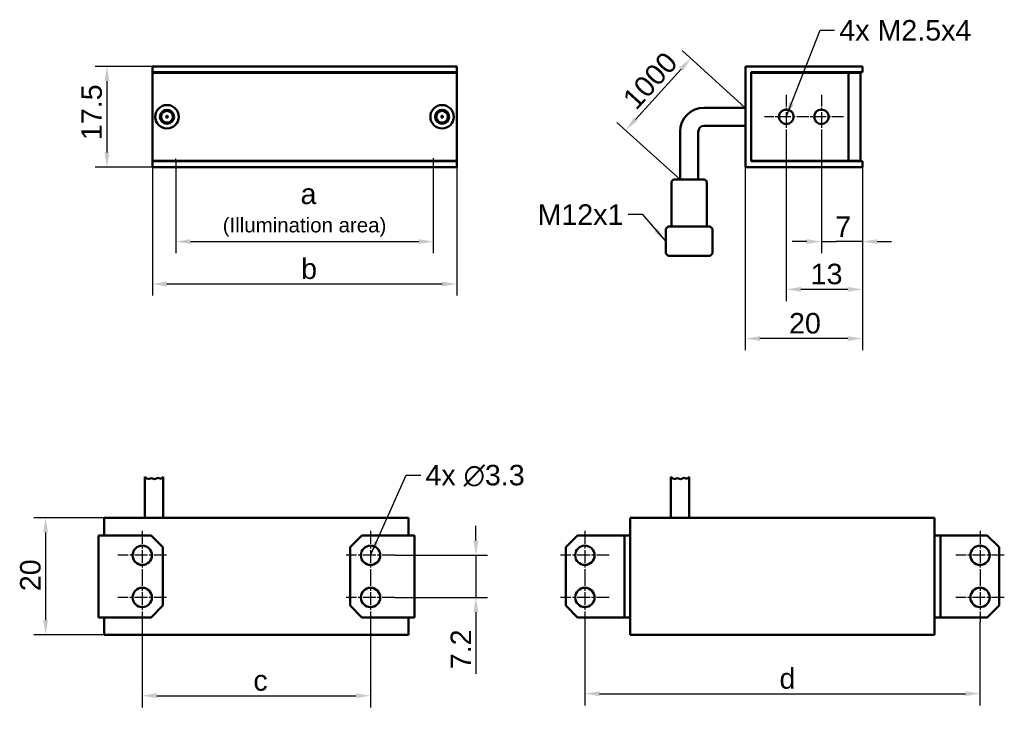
# Paper-space layout 'Blatt_1' of a CAD drawing. Header units: millimetres. Extents: x 3 to 172, y 20 to 141.
import ezdxf

# ---------------------------------------------------------------- set-up
doc = ezdxf.new("R2010")
doc.units = ezdxf.units.MM
doc.linetypes.add('CHAIN', pattern=[0.3543, 0.2362, -0.0295, 0.0591, -0.0295])
for name, color, linetype, lineweight in [('Bemaßungen(DIN)', 179, 'Continuous', 25), ('Mittelpunktmarkierung(DIN)', 179, 'Continuous', 25), ('Sichtbare Kanten(DIN)', 179, 'Continuous', 50), ('Sichtbare tangentiale Kanten(DIN)', 179, 'Continuous', 50), ('Skizziergeometrie(DIN)', 179, 'Continuous', 50), ('Symbole(DIN)', 179, 'Continuous', 25)]:
    doc.layers.add(name, color=color, linetype=linetype, lineweight=lineweight)
doc.styles.add('STANDARD-BSI~0', font='arial.ttf')
doc.dimstyles.new('Katalogzeichnungen', dxfattribs={"dimtxt": 3.5, "dimasz": 2.5, "dimexe": 2, "dimexo": 0, "dimgap": 0.8, "dimtad": 1, "dimrnd": 1e-08, "dimdsep": 46, "dimtxsty": 'STANDARD-BSI~0', "dimcen": 0.09, "dimdle": 10, "dimclrd": 250, "dimclre": 250, "dimclrt": 250, "dimazin": 2, "dimtfac": 1, "dimtmove": 0, "dimatfit": 3, "dimfxl": 1, "dimtolj": 1, "dimtzin": 0, "dimlwd": 25, "dimlwe": 25, "dimarcsym": 0})
doc.dimstyles.new('Katalogzeichnungen$7', dxfattribs={"dimtxt": 3.5, "dimasz": 2.5, "dimexe": 2, "dimexo": 0, "dimgap": 0.8, "dimtad": 1, "dimrnd": 1e-08, "dimdsep": 46, "dimtxsty": 'STANDARD-BSI~0', "dimcen": 0.09, "dimdle": 10, "dimclrd": 179, "dimclre": 250, "dimclrt": 250, "dimazin": 2, "dimtfac": 1, "dimtmove": 0, "dimatfit": 3, "dimfxl": 1, "dimtolj": 1, "dimtzin": 0, "dimlwd": 25, "dimlwe": 25, "dimarcsym": 0})

# ---------------------------------------------------------------- blocks, each defined once
blk = doc.blocks.new('*D9')
at = {"layer": 'Bemaßungen(DIN)', "color": 250, "linetype": 'Continuous', "lineweight": 25}
for p, q in [((30.11, 117.29), (30.11, 101.47)), ((74.11, 117.29), (74.11, 101.47)), ((32.61, 103.47), (71.61, 103.47))]:
    blk.add_line(p, q, dxfattribs=at)
at = {"layer": 'Bemaßungen(DIN)', "color": 250, "linetype": 'Continuous'}
for points in [[(32.61, 103.89), (32.61, 103.06), (30.11, 103.47)], [(71.61, 103.89), (71.61, 103.06), (74.11, 103.47)]]:
    blk.add_solid(points, dxfattribs=at)
at = {"layer": 'Defpoints', "color": 0, "linetype": 'Continuous'}
for p in [(30.11, 117.29), (74.11, 117.29), (74.11, 103.47)]:
    blk.add_point(p, dxfattribs=at)
at = {"layer": 'Bemaßungen(DIN)', "color": 250, "linetype": 'Continuous', "lineweight": 25, "insert": (52.11, 113.38), "char_height": 3.5, "attachment_point": 2, "style": 'STANDARD-BSI~0'}
blk.add_mtext('\\A1; \\fArial|b0|i0;\\H3.5000;a\\fArial|b0|i0;\\H2.5000;\\P\\fArial|b0|i0;\\H2.5000;(Illumination area)', dxfattribs=at)
blk = doc.blocks.new('*D10')
at = {"layer": 'Bemaßungen(DIN)', "color": 250, "linetype": 'Continuous', "lineweight": 25}
for p, q in [((26.11, 117.29), (26.11, 94.24)), ((78.11, 117.29), (78.11, 94.24)), ((28.61, 96.24), (75.61, 96.24))]:
    blk.add_line(p, q, dxfattribs=at)
at = {"layer": 'Bemaßungen(DIN)', "color": 250, "linetype": 'Continuous'}
for points in [[(28.61, 96.65), (28.61, 95.82), (26.11, 96.24)], [(75.61, 96.65), (75.61, 95.82), (78.11, 96.24)]]:
    blk.add_solid(points, dxfattribs=at)
at = {"layer": 'Defpoints', "color": 0, "linetype": 'Continuous'}
for p in [(26.11, 117.29), (78.11, 117.29), (78.11, 96.24)]:
    blk.add_point(p, dxfattribs=at)
at = {"layer": 'Bemaßungen(DIN)', "color": 250, "linetype": 'Continuous', "lineweight": 25, "insert": (50.17, 100.59), "char_height": 3.5, "attachment_point": 1, "style": 'STANDARD-BSI~0'}
blk.add_mtext('\\A1; \\fArial|b0|i0;\\H3.5000;b', dxfattribs=at)
blk = doc.blocks.new('*D11')
at = {"layer": 'Bemaßungen(DIN)', "color": 250, "linetype": 'Continuous', "lineweight": 25}
for p, q in [((26.11, 133.39), (16.35, 133.39)), ((18.35, 130.89), (18.35, 118.69)), ((26.11, 116.19), (16.35, 116.19))]:
    blk.add_line(p, q, dxfattribs=at)
at = {"layer": 'Bemaßungen(DIN)', "color": 250, "linetype": 'Continuous'}
for points in [[(17.93, 130.89), (18.76, 130.89), (18.35, 133.39)], [(17.93, 118.69), (18.76, 118.69), (18.35, 116.19)]]:
    blk.add_solid(points, dxfattribs=at)
at = {"layer": 'Defpoints', "color": 0, "linetype": 'Continuous'}
for p in [(26.11, 133.39), (18.35, 116.19), (26.11, 116.19)]:
    blk.add_point(p, dxfattribs=at)
at = {"layer": 'Bemaßungen(DIN)', "color": 250, "linetype": 'Continuous', "lineweight": 25, "insert": (13.97, 119.45), "char_height": 3.5, "attachment_point": 1, "rotation": 90, "style": 'STANDARD-BSI~0'}
blk.add_mtext('\\A1; \\fArial|b0|i0;\\H3.5000;17.5', dxfattribs=at)
blk = doc.blocks.new('*D12')
at = {"layer": 'Bemaßungen(DIN)', "color": 250, "linetype": 'Continuous', "lineweight": 25}
for p, q in [((140.41, 121.04), (140.41, 101.47)), ((147.41, 116.19), (147.41, 101.47)), ((137.91, 103.47), (135.41, 103.47)), ((140.41, 103.47), (142.91, 103.47)), ((144.91, 103.47), (142.91, 103.47)), ((147.41, 103.47), (144.91, 103.47)), ((149.91, 103.47), (152.41, 103.47))]:
    blk.add_line(p, q, dxfattribs=at)
at = {"layer": 'Bemaßungen(DIN)', "color": 250, "linetype": 'Continuous'}
for points in [[(137.91, 103.89), (137.91, 103.06), (140.41, 103.47)], [(149.91, 103.89), (149.91, 103.06), (147.41, 103.47)]]:
    blk.add_solid(points, dxfattribs=at)
at = {"layer": 'Defpoints', "color": 0, "linetype": 'Continuous'}
for p in [(140.41, 121.04), (147.41, 116.19), (140.41, 103.47)]:
    blk.add_point(p, dxfattribs=at)
at = {"layer": 'Bemaßungen(DIN)', "color": 250, "linetype": 'Continuous', "lineweight": 25, "insert": (142.78, 107.77), "char_height": 3.5, "attachment_point": 1, "style": 'STANDARD-BSI~0'}
blk.add_mtext('\\A1;7', dxfattribs=at)
blk = doc.blocks.new('*D13')
at = {"layer": 'Bemaßungen(DIN)', "color": 250, "linetype": 'Continuous', "lineweight": 25}
for p, q in [((134.41, 121.04), (134.41, 93.31)), ((147.41, 116.19), (147.41, 93.31)), ((144.91, 95.31), (136.91, 95.31))]:
    blk.add_line(p, q, dxfattribs=at)
at = {"layer": 'Bemaßungen(DIN)', "color": 250, "linetype": 'Continuous'}
for points in [[(136.91, 95.73), (136.91, 94.9), (134.41, 95.31)], [(144.91, 95.73), (144.91, 94.9), (147.41, 95.31)]]:
    blk.add_solid(points, dxfattribs=at)
at = {"layer": 'Defpoints', "color": 0, "linetype": 'Continuous'}
for p in [(134.41, 121.04), (147.41, 116.19), (134.41, 95.31)]:
    blk.add_point(p, dxfattribs=at)
at = {"layer": 'Bemaßungen(DIN)', "color": 250, "linetype": 'Continuous', "lineweight": 25, "insert": (138.57, 99.69), "char_height": 3.5, "attachment_point": 1, "style": 'STANDARD-BSI~0'}
blk.add_mtext('\\A1;13', dxfattribs=at)
blk = doc.blocks.new('*D14')
at = {"layer": 'Bemaßungen(DIN)', "color": 250, "linetype": 'Continuous', "lineweight": 25}
for p, q in [((127.41, 116.19), (127.41, 84.91)), ((147.41, 116.19), (147.41, 84.91)), ((144.91, 86.91), (129.91, 86.91))]:
    blk.add_line(p, q, dxfattribs=at)
at = {"layer": 'Bemaßungen(DIN)', "color": 250, "linetype": 'Continuous'}
for points in [[(129.91, 87.32), (129.91, 86.49), (127.41, 86.91)], [(144.91, 87.32), (144.91, 86.49), (147.41, 86.91)]]:
    blk.add_solid(points, dxfattribs=at)
at = {"layer": 'Defpoints', "color": 0, "linetype": 'Continuous'}
for p in [(127.41, 116.19), (147.41, 116.19), (127.41, 86.91)]:
    blk.add_point(p, dxfattribs=at)
at = {"layer": 'Bemaßungen(DIN)', "color": 250, "linetype": 'Continuous', "lineweight": 25, "insert": (134.88, 91.28), "char_height": 3.5, "attachment_point": 1, "style": 'STANDARD-BSI~0'}
blk.add_mtext('\\A1;20', dxfattribs=at)
blk = doc.blocks.new('*D15')
at = {"layer": 'Bemaßungen(DIN)', "color": 250, "linetype": 'Continuous', "lineweight": 25}
for p, q in [((127.41, 126.34), (116.63, 136.12)), ((108.64, 124.34), (116.43, 132.93)), ((116.26, 114.05), (105.48, 123.83))]:
    blk.add_line(p, q, dxfattribs=at)
at = {"layer": 'Bemaßungen(DIN)', "color": 250, "linetype": 'Continuous'}
for points in [[(116.13, 133.21), (116.74, 132.65), (118.11, 134.78)], [(108.34, 124.62), (108.95, 124.06), (106.96, 122.49)]]:
    blk.add_solid(points, dxfattribs=at)
at = {"layer": 'Defpoints', "color": 0, "linetype": 'Continuous'}
for p in [(118.11, 134.78), (127.41, 126.34), (116.26, 114.05)]:
    blk.add_point(p, dxfattribs=at)
at = {"layer": 'Bemaßungen(DIN)', "color": 250, "linetype": 'Continuous', "lineweight": 25, "insert": (105.27, 127.13), "char_height": 3.5, "attachment_point": 1, "rotation": 47.7797, "style": 'STANDARD-BSI~0'}
blk.add_mtext('\\A1; \\fArial|b0|i0;\\H3.5000;1000', dxfattribs=at)
blk = doc.blocks.new('*D16')
at = {"layer": 'Bemaßungen(DIN)', "color": 250, "linetype": 'Continuous', "lineweight": 25}
for p, q in [((24.38, 38.55), (24.38, 23.91)), ((63.38, 38.55), (63.38, 23.91)), ((26.88, 25.91), (60.88, 25.91))]:
    blk.add_line(p, q, dxfattribs=at)
at = {"layer": 'Bemaßungen(DIN)', "color": 250, "linetype": 'Continuous'}
for points in [[(26.88, 26.33), (26.88, 25.5), (24.38, 25.91)], [(60.88, 26.33), (60.88, 25.5), (63.38, 25.91)]]:
    blk.add_solid(points, dxfattribs=at)
at = {"layer": 'Defpoints', "color": 0, "linetype": 'Continuous'}
for p in [(24.38, 38.55), (63.38, 38.55), (63.38, 25.91)]:
    blk.add_point(p, dxfattribs=at)
at = {"layer": 'Bemaßungen(DIN)', "color": 250, "linetype": 'Continuous', "lineweight": 25, "insert": (42.01, 30.27), "char_height": 3.5, "attachment_point": 1, "style": 'STANDARD-BSI~0'}
blk.add_mtext('\\A1; \\fArial|b0|i0;\\H3.5000;c', dxfattribs=at)
blk = doc.blocks.new('*D17')
at = {"layer": 'Bemaßungen(DIN)', "color": 250, "linetype": 'Continuous', "lineweight": 25}
for p, q in [((81.38, 52.4), (81.38, 54.9)), ((67.53, 49.9), (83.38, 49.9)), ((81.38, 49.9), (81.38, 42.7)), ((67.53, 42.7), (83.38, 42.7)), ((81.38, 40.2), (81.38, 29.63))]:
    blk.add_line(p, q, dxfattribs=at)
at = {"layer": 'Bemaßungen(DIN)', "color": 250, "linetype": 'Continuous'}
for points in [[(80.97, 52.4), (81.8, 52.4), (81.38, 49.9)], [(80.97, 40.2), (81.8, 40.2), (81.38, 42.7)]]:
    blk.add_solid(points, dxfattribs=at)
at = {"layer": 'Defpoints', "color": 0, "linetype": 'Continuous'}
for p in [(67.53, 49.9), (67.53, 42.7), (81.38, 42.7)]:
    blk.add_point(p, dxfattribs=at)
at = {"layer": 'Bemaßungen(DIN)', "color": 250, "linetype": 'Continuous', "lineweight": 25, "insert": (77.07, 30.43), "char_height": 3.5, "attachment_point": 1, "rotation": 90, "style": 'STANDARD-BSI~0'}
blk.add_mtext('\\A1;7.2', dxfattribs=at)
blk = doc.blocks.new('*D18')
at = {"layer": 'Bemaßungen(DIN)', "color": 250, "linetype": 'Continuous', "lineweight": 25}
for p, q in [((100, 38.55), (100, 24.25)), ((167.5, 38.55), (167.5, 24.25)), ((102.5, 26.25), (165, 26.25))]:
    blk.add_line(p, q, dxfattribs=at)
at = {"layer": 'Bemaßungen(DIN)', "color": 250, "linetype": 'Continuous'}
for points in [[(102.5, 26.67), (102.5, 25.84), (100, 26.25)], [(165, 26.67), (165, 25.84), (167.5, 26.25)]]:
    blk.add_solid(points, dxfattribs=at)
at = {"layer": 'Defpoints', "color": 0, "linetype": 'Continuous'}
for p in [(100, 38.55), (167.5, 38.55), (167.5, 26.25)]:
    blk.add_point(p, dxfattribs=at)
at = {"layer": 'Bemaßungen(DIN)', "color": 250, "linetype": 'Continuous', "lineweight": 25, "insert": (131.89, 30.61), "char_height": 3.5, "attachment_point": 1, "style": 'STANDARD-BSI~0'}
blk.add_mtext('\\A1; \\fArial|b0|i0;\\H3.5000;d', dxfattribs=at)
blk = doc.blocks.new('*D19')
at = {"layer": 'Bemaßungen(DIN)', "color": 250, "linetype": 'Continuous', "lineweight": 25}
for p, q in [((17.88, 56.3), (5.88, 56.3)), ((7.88, 53.8), (7.88, 38.8)), ((17.88, 36.3), (5.88, 36.3))]:
    blk.add_line(p, q, dxfattribs=at)
at = {"layer": 'Bemaßungen(DIN)', "color": 250, "linetype": 'Continuous'}
for points in [[(7.47, 53.8), (8.3, 53.8), (7.88, 56.3)], [(7.47, 38.8), (8.3, 38.8), (7.88, 36.3)]]:
    blk.add_solid(points, dxfattribs=at)
at = {"layer": 'Defpoints', "color": 0, "linetype": 'Continuous'}
for p in [(17.88, 56.3), (7.88, 36.3), (17.88, 36.3)]:
    blk.add_point(p, dxfattribs=at)
at = {"layer": 'Bemaßungen(DIN)', "color": 250, "linetype": 'Continuous', "lineweight": 25, "insert": (3.51, 43.76), "char_height": 3.5, "attachment_point": 1, "rotation": 90, "style": 'STANDARD-BSI~0'}
blk.add_mtext('\\A1;20', dxfattribs=at)

psp = doc.layouts.new('Blatt_1')

# ---------------------------------------------------------------- linework, layer by layer
at = {"layer": 'Mittelpunktmarkierung(DIN)', "linetype": 'CHAIN', "ltscale": 8.333956}
for p, q in [((134.413, 128.541), (134.413, 121.041)), ((140.413, 128.541), (140.413, 121.041)), ((138.163, 124.791), (130.663, 124.791)), ((144.163, 124.791), (136.663, 124.791))]:
    psp.add_line(p, q, dxfattribs=at)
at = {"layer": 'Mittelpunktmarkierung(DIN)', "linetype": 'CHAIN', "ltscale": 9.222921}
for p, q in [((24.385, 54.045), (24.385, 45.745)), ((63.385, 54.045), (63.385, 45.745)), ((100.004, 54.045), (100.004, 45.745)), ((167.504, 54.045), (167.504, 45.745)), ((28.535, 49.895), (20.235, 49.895)), ((67.535, 49.895), (59.235, 49.895)), ((104.154, 49.895), (95.854, 49.895)), ((171.654, 49.895), (163.354, 49.895)), ((24.385, 46.845), (24.385, 38.545)), ((63.385, 46.845), (63.385, 38.545)), ((100.004, 46.845), (100.004, 38.545)), ((167.504, 46.845), (167.504, 38.545)), ((28.535, 42.695), (20.235, 42.695)), ((67.535, 42.695), (59.235, 42.695)), ((104.154, 42.695), (95.854, 42.695)), ((171.654, 42.695), (163.354, 42.695))]:
    psp.add_line(p, q, dxfattribs=at)
at = {"layer": 'Sichtbare Kanten(DIN)'}
for p, q in [((26.111, 133.391), (78.111, 133.391)), ((26.111, 132.391), (26.111, 133.391)), ((78.111, 132.391), (78.111, 133.391)), ((127.413, 133.391), (127.413, 116.191)), ((127.413, 133.391), (147.413, 133.391)), ((147.413, 132.391), (147.413, 133.391)), ((26.111, 132.291), (26.111, 132.391)), ((26.111, 132.391), (78.111, 132.391)), ((26.111, 132.291), (26.111, 117.291)), ((78.111, 132.291), (26.111, 132.291)), ((78.111, 132.291), (78.111, 132.391)), ((78.111, 117.291), (78.111, 132.291)), ((128.413, 132.291), (128.413, 132.391)), ((128.413, 132.391), (147.413, 132.391)), ((128.413, 132.291), (145.063, 132.291)), ((145.063, 132.291), (147.063, 132.291)), ((147.063, 132.291), (147.063, 117.291)), ((127.413, 126.341), (120.413, 126.341)), ((127.413, 123.241), (120.413, 123.241)), ((26.111, 117.191), (26.111, 117.291)), ((26.111, 117.291), (78.111, 117.291)), ((26.111, 117.191), (78.111, 117.191)), ((26.111, 116.191), (26.111, 117.191)), ((26.111, 116.191), (78.111, 116.191)), ((78.111, 117.191), (78.111, 117.291)), ((78.111, 116.191), (78.111, 117.191)), ((127.413, 116.191), (147.413, 116.191)), ((128.413, 117.191), (128.413, 117.291)), ((145.063, 117.291), (128.413, 117.291)), ((147.413, 117.191), (128.413, 117.191)), ((145.063, 117.291), (147.063, 117.291)), ((147.413, 116.191), (147.413, 117.191)), ((24.835, 56.295), (24.835, 63.295)), ((27.935, 56.295), (27.935, 63.295)), ((114.704, 56.295), (114.704, 63.295)), ((117.804, 56.295), (117.804, 63.295)), ((17.885, 56.295), (69.885, 56.295)), ((107.754, 56.295), (159.754, 56.295)), ((107.754, 56.295), (107.754, 36.295)), ((159.754, 36.295), (159.754, 56.295)), ((17.885, 36.295), (69.885, 36.295)), ((107.754, 36.295), (159.754, 36.295))]:
    psp.add_line(p, q, dxfattribs=at)
for centre, radius in [((28.611, 124.791), 2), ((75.611, 124.791), 2), ((28.611, 124.791), 1.2), ((28.611, 124.791), 1), ((75.611, 124.791), 1.2), ((75.611, 124.791), 1), ((134.413, 124.791), 1.25), ((140.413, 124.791), 1.25)]:
    psp.add_circle(centre, radius, dxfattribs=at)
for points in [[(28.477, 124.791), (28.477, 124.796), (28.477, 124.803), (28.479, 124.817), (28.481, 124.826), (28.488, 124.854), (28.5, 124.876), (28.525, 124.906), (28.54, 124.919), (28.574, 124.935), (28.593, 124.94), (28.629, 124.94), (28.648, 124.935), (28.682, 124.919), (28.697, 124.906), (28.722, 124.876), (28.734, 124.854), (28.742, 124.826), (28.744, 124.817), (28.745, 124.803), (28.745, 124.796), (28.745, 124.785), (28.745, 124.778), (28.744, 124.764), (28.742, 124.755), (28.734, 124.727), (28.722, 124.705), (28.697, 124.675), (28.682, 124.662), (28.648, 124.646), (28.629, 124.641), (28.611, 124.641), (28.593, 124.641), (28.574, 124.646), (28.54, 124.662), (28.525, 124.675), (28.5, 124.705), (28.488, 124.727), (28.481, 124.755), (28.479, 124.764), (28.477, 124.778), (28.477, 124.785), (28.477, 124.791)], [(75.745, 124.791), (75.745, 124.785), (75.745, 124.778), (75.744, 124.764), (75.742, 124.755), (75.734, 124.727), (75.722, 124.705), (75.697, 124.675), (75.682, 124.662), (75.648, 124.646), (75.629, 124.641), (75.593, 124.641), (75.574, 124.646), (75.54, 124.662), (75.525, 124.675), (75.5, 124.705), (75.488, 124.727), (75.481, 124.755), (75.479, 124.764), (75.477, 124.778), (75.477, 124.785), (75.477, 124.796), (75.477, 124.803), (75.479, 124.817), (75.481, 124.826), (75.488, 124.854), (75.5, 124.876), (75.525, 124.906), (75.54, 124.919), (75.574, 124.935), (75.593, 124.94), (75.611, 124.94), (75.629, 124.94), (75.648, 124.935), (75.682, 124.919), (75.697, 124.906), (75.722, 124.876), (75.734, 124.854), (75.742, 124.826), (75.744, 124.817), (75.745, 124.803), (75.745, 124.796), (75.745, 124.791)]]:
    psp.add_open_spline(points, degree=3, knots=[-0.063707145, -0.063707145, -0.063707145, -0.063707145, -0.061972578, -0.061972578, -0.059562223, -0.059562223, -0.053296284, -0.053296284, -0.047883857, -0.047883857, -0.04247143, -0.04247143, -0.037059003, -0.037059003, -0.031646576, -0.031646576, -0.025380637, -0.025380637, -0.022970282, -0.022970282, -0.021235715, -0.021235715, -0.019501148, -0.019501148, -0.017090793, -0.017090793, -0.010824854, -0.010824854, -0.005412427, -0.005412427, 0, 0, 0, 0.005412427, 0.005412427, 0.010824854, 0.010824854, 0.017090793, 0.017090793, 0.019501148, 0.019501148, 0.021235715, 0.021235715, 0.021235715, 0.021235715], dxfattribs=at)
at = {"layer": 'Sichtbare tangentiale Kanten(DIN)'}
for p, q in [((128.413, 117.291), (128.413, 132.291)), ((145.063, 132.291), (145.063, 117.291))]:
    psp.add_line(p, q, dxfattribs=at)
at = {"layer": 'Skizziergeometrie(DIN)'}
for p, q in [((120.363, 126.341), (120.413, 126.341)), ((120.363, 123.241), (120.413, 123.241)), ((116.263, 114.053), (116.263, 122.241)), ((119.363, 114.053), (119.363, 122.241)), ((114.813, 113.753), (115.113, 114.053)), ((114.813, 106.053), (114.813, 113.753)), ((115.113, 114.053), (120.513, 114.053)), ((120.513, 114.053), (120.813, 113.753)), ((120.813, 113.753), (120.813, 106.053)), ((113.813, 105.653), (114.213, 106.053)), ((121.413, 106.053), (114.213, 106.053)), ((121.413, 106.053), (121.813, 105.653)), ((113.813, 105.653), (113.813, 101.453)), ((121.813, 101.453), (121.813, 105.653)), ((114.213, 101.053), (113.813, 101.453)), ((114.213, 101.053), (121.413, 101.053)), ((121.413, 101.053), (121.813, 101.453)), ((24.835, 63.295), (25.314, 62.87)), ((25.314, 62.87), (25.961, 63.074)), ((25.961, 63.074), (26.455, 62.87)), ((26.455, 62.87), (27.077, 63.149)), ((27.077, 63.149), (27.599, 62.934)), ((27.599, 62.934), (27.935, 63.295)), ((114.704, 63.295), (115.184, 62.87)), ((115.184, 62.87), (115.831, 63.074)), ((115.831, 63.074), (116.325, 62.87)), ((116.325, 62.87), (116.947, 63.149)), ((116.947, 63.149), (117.469, 62.934)), ((117.469, 62.934), (117.804, 63.295)), ((17.885, 56.295), (17.885, 53.295)), ((69.885, 56.295), (69.885, 53.295)), ((16.885, 53.295), (25.885, 53.295)), ((16.885, 39.295), (16.885, 53.295)), ((25.885, 53.295), (27.885, 51.295)), ((61.885, 53.295), (59.885, 51.295)), ((70.885, 53.295), (61.885, 53.295)), ((70.885, 39.295), (70.885, 53.295)), ((96.754, 51.295), (98.754, 53.295)), ((98.754, 53.295), (107.754, 53.295)), ((106.754, 53.295), (106.754, 39.295)), ((107.754, 53.295), (107.754, 39.295)), ((168.754, 53.295), (159.754, 53.295)), ((159.754, 53.295), (159.754, 39.295)), ((160.754, 39.295), (160.754, 53.295)), ((170.754, 51.295), (168.754, 53.295)), ((27.885, 51.295), (27.885, 41.295)), ((59.885, 51.295), (59.885, 41.295)), ((96.754, 41.295), (96.754, 51.295)), ((170.754, 41.295), (170.754, 51.295)), ((27.885, 41.295), (25.885, 39.295)), ((59.885, 41.295), (61.885, 39.295)), ((98.754, 39.295), (96.754, 41.295)), ((168.754, 39.295), (170.754, 41.295)), ((25.885, 39.295), (16.885, 39.295)), ((17.885, 39.295), (17.885, 36.295)), ((61.885, 39.295), (70.885, 39.295)), ((69.885, 36.295), (69.885, 39.295)), ((107.754, 39.295), (98.754, 39.295)), ((159.754, 39.295), (168.754, 39.295))]:
    psp.add_line(p, q, dxfattribs=at)
at = {"layer": 'Skizziergeometrie(DIN)', "color": 7, "linetype": 'CHAIN', "lineweight": 25, "ltscale": 0.499943}
for p, q in [((30.111, 117.291), (30.111, 117.741)), ((74.111, 117.741), (74.111, 117.291))]:
    psp.add_line(p, q, dxfattribs=at)
at = {"layer": 'Skizziergeometrie(DIN)'}
for centre in [(24.385, 49.895), (63.385, 49.895), (100.004, 49.895), (167.504, 49.895), (24.385, 42.695), (63.385, 42.695), (100.004, 42.695), (167.504, 42.695)]:
    psp.add_circle(centre, 1.65, dxfattribs=at)
for radius in [4.1, 1]:
    psp.add_arc((120.363, 122.241), radius, 90, 180, dxfattribs=at)

# ---------------------------------------------------------------- texts
at = {"layer": 'Symbole(DIN)', "color": 250, "char_height": 3.5, "attachment_point": 1, "style": 'STANDARD-BSI~0'}
for s, insert, width in [('{\\fArial|b0|i0;4x M2.5x4}', (143.471, 141.31), 22.55526), ('{\\fArial|b0|i0;M12x1}', (91.911, 109.835), 14.67492), ('{\\fArial|b0|i0;\\H3.5000;4x \\fAIGDT|b0|i0;\\H3.5000;n\\fArial|b0|i0;\\H3.5000;3.3}', (72.772, 65.338), 17.23937)]:
    psp.add_mtext(s, dxfattribs=dict(at, insert=insert, width=width))

# ---------------------------------------------------------------- dimensions: what is measured, and where the dimension line sits
at = {"layer": 'Bemaßungen(DIN)', "color": 250, "linetype": 'Continuous', "lineweight": 25}
for base, p1, p2, angle, text, override, picture, middle in [((118.115, 134.778), (116.263, 114.053), (127.413, 126.341), 227.77974, ' \\fArial|b0|i0;\\H3.5000;1000', {"dimgap": 0.8, "dimdec": 2, "dimtol": 0, "dimlim": 0, "dimtp": 0, "dimtm": 0, "dimtdec": 2, "dimtofl": 0, "dimatfit": 1}, '*D15', (112.54, 128.634)), ((18.347, 116.191), (26.111, 133.391), (26.111, 116.191), 270, ' \\fArial|b0|i0;\\H3.5000;17.5', {"dimgap": 0.8, "dimdec": 2, "dimtol": 0, "dimlim": 0, "dimtp": 0, "dimtm": 0, "dimtdec": 2, "dimtofl": 0, "dimatfit": 1}, '*D11', (18.347, 124.791)), ((78.111, 96.236), (26.111, 117.291), (78.111, 117.291), 180, ' \\fArial|b0|i0;\\H3.5000;b', {"dimgap": 0.8, "dimdec": 2, "dimtol": 0, "dimlim": 0, "dimtp": 0, "dimtm": 0, "dimtdec": 2, "dimtofl": 0, "dimatfit": 1}, '*D10', (52.111, 96.236)), ((74.111, 103.473), (30.111, 117.291), (74.111, 117.291), 180, ' \\fArial|b0|i0;\\H3.5000;a\\fArial|b0|i0;\\H2.5000;\\P\\fArial|b0|i0;\\H2.5000;(Illumination area)', {"dimgap": 0.8, "dimdec": 2, "dimtol": 0, "dimlim": 0, "dimtp": 0, "dimtm": 0, "dimtdec": 2, "dimtofl": 0, "dimatfit": 1, "dimtvp": -0.25}, '*D9', (52.111, 103.473)), ((63.385, 25.912), (24.385, 38.545), (63.385, 38.545), 180, ' \\fArial|b0|i0;\\H3.5000;c', {"dimgap": 0.8, "dimdec": 2, "dimtol": 0, "dimlim": 0, "dimtp": 0, "dimtm": 0, "dimtdec": 2, "dimtofl": 0, "dimatfit": 1}, '*D16', (43.885, 25.912)), ((167.504, 26.253), (100.004, 38.545), (167.504, 38.545), 180, ' \\fArial|b0|i0;\\H3.5000;d', {"dimgap": 0.8, "dimdec": 2, "dimtol": 0, "dimlim": 0, "dimtp": 0, "dimtm": 0, "dimtdec": 2, "dimtofl": 0, "dimatfit": 1}, '*D18', (133.754, 26.253))]:
    dim = psp.add_linear_dim(base=base, p1=p1, p2=p2, angle=angle, text=text, dimstyle='Katalogzeichnungen', override=override, dxfattribs=at)
    dim.commit()
    dim.dimension.update_dxf_attribs({"geometry": picture, "text_midpoint": middle, "dimtype": 160})
for base, p1, p2, angle, override, picture, middle in [((134.413, 95.312), (147.413, 116.191), (134.413, 121.041), 180, {"dimgap": 0.8, "dimdec": 2, "dimtol": 0, "dimlim": 0, "dimtp": 0, "dimtm": 0, "dimtdec": 2, "dimtofl": 0, "dimatfit": 1}, '*D13', (140.913, 95.312)), ((140.413, 103.473), (147.413, 116.191), (140.413, 121.041), 180, {"dimgap": 0.8, "dimdec": 2, "dimtol": 0, "dimlim": 0, "dimtp": 0, "dimtm": 0, "dimtdec": 2, "dimtofl": 0}, '*D12', (143.913, 103.473)), ((127.413, 86.906), (147.413, 116.191), (127.413, 116.191), 180, {"dimgap": 0.8, "dimdec": 2, "dimtol": 0, "dimlim": 0, "dimtp": 0, "dimtm": 0, "dimtdec": 2, "dimtofl": 0, "dimatfit": 1}, '*D14', (137.413, 86.906)), ((7.885, 36.295), (17.885, 56.295), (17.885, 36.295), 270, {"dimgap": 0.8, "dimdec": 2, "dimtol": 0, "dimlim": 0, "dimtp": 0, "dimtm": 0, "dimtdec": 2, "dimtofl": 0, "dimatfit": 1}, '*D19', (7.885, 46.295)), ((81.385, 42.695), (67.535, 49.895), (67.535, 42.695), 90, {"dimgap": 0.8, "dimdec": 2, "dimtol": 0, "dimlim": 0, "dimtp": 0, "dimtm": 0, "dimtdec": 2, "dimtofl": 1, "dimatfit": 1}, '*D17', (81.385, 33.588))]:
    dim = psp.add_linear_dim(base=base, p1=p1, p2=p2, angle=angle, dimstyle='Katalogzeichnungen', override=override, dxfattribs=at)
    dim.commit()
    dim.dimension.update_dxf_attribs({"geometry": picture, "text_midpoint": middle, "dimtype": 160})

# ---------------------------------------------------------------- leaders
at = {"layer": 'Symbole(DIN)', "color": 179, "linetype": 'Continuous', "lineweight": 25, "annotation_type": 0, "has_hookline": 1}
for points, hookline_direction, text_width in [([(134.413, 124.791), (140.171, 139.56), (142.671, 139.56)], 0, 22.258), ([(113.813, 103.553), (109.886, 108.085), (107.386, 108.085)], 1, 13.415), ([(63.385, 49.895), (69.472, 63.588), (71.972, 63.588)], 0, 17.067)]:
    psp.add_leader(points, dimstyle='Katalogzeichnungen$7', override={"dimtad": 0}, dxfattribs=dict(at, hookline_direction=hookline_direction, text_width=text_width))

doc.saveas('drawing.dxf')
